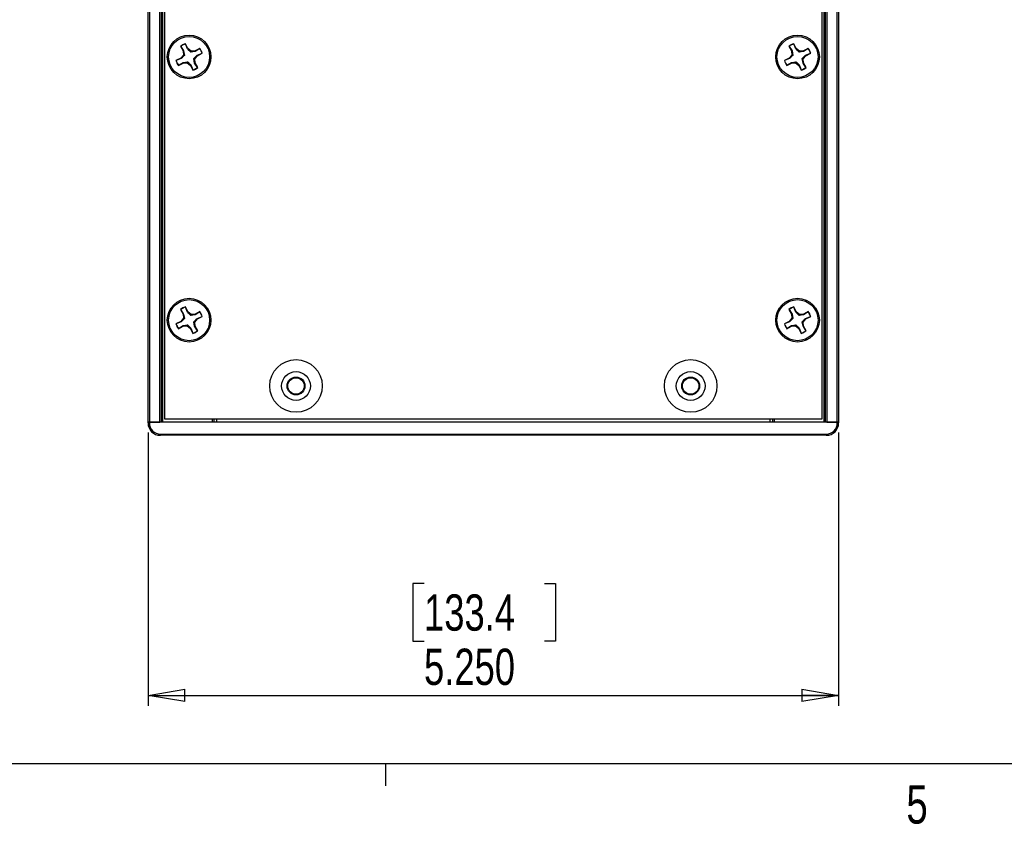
# Paper-space layout 'P3m-V' of a CAD drawing. Header units: inches. Extents: x 0.3 to 33.8, y 0.2 to 21.7.
# Tile 11 of 36: x 11.5 to 15.3, y 0.2 to 3.2. Entities that reach past the tile are written whole.
import ezdxf

# ---------------------------------------------------------------- set-up
doc = ezdxf.new("R2010")
doc.units = ezdxf.units.IN
doc.header["$MEASUREMENT"] = 0
doc.layers.add('BORDERS', color=7, linetype='Continuous')
doc.styles.add('SLDTEXTSTYLE0', font='TXT', dxfattribs={"width": 0.75})
doc.dimstyles.new('SLDDIMSTYLE8', dxfattribs={"dimtxt": 0.137795, "dimasz": 0.14, "dimexe": 0, "dimexo": 0.0625, "dimgap": 0.034449, "dimtad": 1, "dimdec": 3, "dimlfac": 2, "dimrnd": 1e-09, "dimzin": 4, "dimdsep": 46, "dimtxsty": 'SLDTEXTSTYLE0', "dimblk1": 'CLOSED', "dimblk2": 'CLOSED', "dimsah": 1, "dimcen": 0.09, "dimadec": 0, "dimazin": 1, "dimtfac": 1, "dimtdec": 3, "dimtofl": 0, "dimtmove": 0, "dimatfit": 3, "dimldrblk": 'CLOSED', "dimfxl": 0, "dimfrac": 2, "dimtolj": 1, "dimtzin": 12, "dimarcsym": 0})

# ---------------------------------------------------------------- blocks, each defined once
blk = doc.blocks.new('_Closed')
at = {"color": 0, "linetype": 'ByBlock', "lineweight": -2}
for p, q in [((-1, 0.166667), (0, 0)), ((-1, 0.166667), (-1, -0.166667)), ((0, 0), (-1, -0.166667)), ((0, 0), (-1, 0))]:
    blk.add_line(p, q, dxfattribs=at)
blk = doc.blocks.new('_D_49')
at = {"layer": 'BORDERS'}
for p, q in [((11.9955, 1.6679), (11.9955, 0.6298)), ((14.6205, 1.6679), (14.6205, 0.6298)), ((13.0446, 1.0941), (13.0026, 1.0941)), ((13.0026, 1.0941), (13.0026, 0.8753)), ((13.5027, 1.0941), (13.5447, 1.0941)), ((13.5447, 1.0941), (13.5447, 0.8753)), ((13.0026, 0.8753), (13.0446, 0.8753)), ((13.5447, 0.8753), (13.5027, 0.8753)), ((11.9955, 0.6692), (14.6205, 0.6692))]:
    blk.add_line(p, q, dxfattribs=at)
at = {"layer": 'BORDERS', "xscale": 0.14, "yscale": 0.14, "rotation": 180.0000000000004}
blk.add_blockref('_Closed', (11.9955, 0.6692, 0.9702), dxfattribs=at)
at = {"layer": 'BORDERS', "xscale": 0.14, "yscale": 0.14}
blk.add_blockref('_Closed', (14.6205, 0.6692, 0.9702), dxfattribs=at)
at = {"layer": 'BORDERS', "char_height": 0.1378, "attachment_point": 1, "style": 'SLDTEXTSTYLE0'}
for s, insert in [('133.4', (13.0446, 1.053)), ('5.250', (13.0446, 0.8468))]:
    blk.add_mtext(s, dxfattribs=dict(at, insert=insert))

psp = doc.layouts.new('P3m-V')

# ---------------------------------------------------------------- linework, layer by layer
at = {"color": 7, "linetype": 'Continuous', "lineweight": 25}
for p, q in [((11.9955, 1.7073), (11.9955, 16.7323)), ((12.0005, 16.7323), (12.0005, 1.7073)), ((12.0405, 1.7073), (12.0405, 16.7323)), ((12.0455, 16.7323), (12.0455, 1.7073)), ((12.0505, 16.7323), (12.0505, 1.7073)), ((14.5655, 1.7073), (14.5655, 16.7323)), ((14.5705, 1.7073), (14.5705, 16.7323)), ((14.5755, 16.7323), (14.5755, 1.7073)), ((14.6155, 1.7073), (14.6155, 16.7323)), ((14.6205, 16.7323), (14.6205, 1.7073)), ((12.058, 5.2073), (12.058, 1.7198)), ((14.558, 1.7198), (14.558, 5.2073)), ((12.13785, 3.14411), (12.13787, 3.14492)), ((12.14516, 3.12534), (12.13785, 3.14411)), ((12.14708, 3.12685), (12.13787, 3.14492)), ((14.45035, 3.14411), (14.45037, 3.14492)), ((14.45766, 3.12534), (14.45035, 3.14411)), ((14.45958, 3.12685), (14.45037, 3.14492)), ((12.11934, 3.13547), (12.12855, 3.1174)), ((12.12, 3.13501), (12.11934, 3.13547)), ((12.12, 3.13501), (12.1309, 3.11807)), ((12.1309, 3.11807), (12.12855, 3.1174)), ((12.12855, 3.1174), (12.12977, 3.10193)), ((12.1309, 3.11807), (12.13349, 3.10073)), ((12.14516, 3.12534), (12.14708, 3.12685)), ((12.15888, 3.11678), (12.14708, 3.12685)), ((12.15768, 3.11307), (12.15888, 3.11678)), ((12.17502, 3.11565), (12.15768, 3.11307)), ((12.17435, 3.118), (12.15888, 3.11678)), ((12.19241, 3.12722), (12.17435, 3.118)), ((12.17502, 3.11565), (12.17435, 3.118)), ((12.19196, 3.12655), (12.17502, 3.11565)), ((12.18229, 3.10139), (12.20106, 3.1087)), ((12.1838, 3.09947), (12.20186, 3.10869)), ((12.19196, 3.12655), (12.19241, 3.12722)), ((12.20106, 3.1087), (12.20186, 3.10869)), ((14.43184, 3.13547), (14.44105, 3.1174)), ((14.4325, 3.13501), (14.43184, 3.13547)), ((14.4325, 3.13501), (14.4434, 3.11807)), ((14.4434, 3.11807), (14.44105, 3.1174)), ((14.44105, 3.1174), (14.44227, 3.10193)), ((14.4434, 3.11807), (14.44599, 3.10073)), ((14.45766, 3.12534), (14.45958, 3.12685)), ((14.47138, 3.11678), (14.45958, 3.12685)), ((14.47018, 3.11307), (14.47138, 3.11678)), ((14.48752, 3.11565), (14.47018, 3.11307)), ((14.48685, 3.118), (14.47138, 3.11678)), ((14.50491, 3.12722), (14.48685, 3.118)), ((14.48752, 3.11565), (14.48685, 3.118)), ((14.50446, 3.12655), (14.48752, 3.11565)), ((14.49479, 3.10139), (14.51356, 3.1087)), ((14.4963, 3.09947), (14.51436, 3.10869)), ((14.50446, 3.12655), (14.50491, 3.12722)), ((14.51356, 3.1087), (14.51436, 3.10869)), ((12.1197, 3.09013), (12.10164, 3.08092)), ((12.10245, 3.0809), (12.10164, 3.08092)), ((12.12121, 3.08821), (12.10245, 3.0809)), ((12.11109, 3.06239), (12.12915, 3.0716)), ((12.11155, 3.06305), (12.12849, 3.07395)), ((12.12977, 3.10193), (12.1197, 3.09013)), ((12.12121, 3.08821), (12.1197, 3.09013)), ((12.12849, 3.07395), (12.14582, 3.07654)), ((12.12849, 3.07395), (12.12915, 3.0716)), ((12.12915, 3.0716), (12.14462, 3.07283)), ((12.13349, 3.10073), (12.12977, 3.10193)), ((12.14582, 3.07654), (12.14462, 3.07283)), ((12.14462, 3.07283), (12.15642, 3.06275)), ((12.17002, 3.08888), (12.17373, 3.08767)), ((12.1726, 3.07154), (12.17002, 3.08888)), ((12.1726, 3.07154), (12.17495, 3.0722)), ((12.1835, 3.0546), (12.1726, 3.07154)), ((12.17373, 3.08767), (12.1838, 3.09947)), ((12.17495, 3.0722), (12.17373, 3.08767)), ((12.18416, 3.05414), (12.17495, 3.0722)), ((12.18229, 3.10139), (12.1838, 3.09947)), ((14.4322, 3.09013), (14.41414, 3.08092)), ((14.41495, 3.0809), (14.41414, 3.08092)), ((14.43371, 3.08821), (14.41495, 3.0809)), ((14.42359, 3.06239), (14.44165, 3.0716)), ((14.42405, 3.06305), (14.44099, 3.07395)), ((14.44227, 3.10193), (14.4322, 3.09013)), ((14.43371, 3.08821), (14.4322, 3.09013)), ((14.44099, 3.07395), (14.45832, 3.07654)), ((14.44099, 3.07395), (14.44165, 3.0716)), ((14.44165, 3.0716), (14.45712, 3.07283)), ((14.44599, 3.10073), (14.44227, 3.10193)), ((14.45832, 3.07654), (14.45712, 3.07283)), ((14.45712, 3.07283), (14.46892, 3.06275)), ((14.4851, 3.07154), (14.48252, 3.08888)), ((14.48252, 3.08888), (14.48623, 3.08767)), ((14.4851, 3.07154), (14.48745, 3.0722)), ((14.496, 3.0546), (14.4851, 3.07154)), ((14.48623, 3.08767), (14.4963, 3.09947)), ((14.48745, 3.0722), (14.48623, 3.08767)), ((14.49666, 3.05414), (14.48745, 3.0722)), ((14.49479, 3.10139), (14.4963, 3.09947)), ((12.11155, 3.06305), (12.11109, 3.06239)), ((12.15834, 3.06426), (12.15642, 3.06275)), ((12.15642, 3.06275), (12.16563, 3.04469)), ((12.15834, 3.06426), (12.16565, 3.0455)), ((12.16565, 3.0455), (12.16563, 3.04469)), ((12.1835, 3.0546), (12.18416, 3.05414)), ((14.42405, 3.06305), (14.42359, 3.06239)), ((14.47084, 3.06426), (14.46892, 3.06275)), ((14.46892, 3.06275), (14.47813, 3.04469)), ((14.47084, 3.06426), (14.47815, 3.0455)), ((14.47815, 3.0455), (14.47813, 3.04469)), ((14.496, 3.0546), (14.49666, 3.05414)), ((12.11934, 2.13547), (12.12855, 2.1174)), ((12.12, 2.13501), (12.11934, 2.13547)), ((12.12, 2.13501), (12.1309, 2.11807)), ((12.13785, 2.14411), (12.13787, 2.14492)), ((12.14516, 2.12534), (12.13785, 2.14411)), ((12.14708, 2.12685), (12.13787, 2.14492)), ((14.43184, 2.13547), (14.44105, 2.1174)), ((14.4325, 2.13501), (14.43184, 2.13547)), ((14.4325, 2.13501), (14.4434, 2.11807)), ((14.45035, 2.14411), (14.45037, 2.14492)), ((14.45766, 2.12534), (14.45035, 2.14411)), ((14.45958, 2.12685), (14.45037, 2.14492)), ((12.12977, 2.10193), (12.1197, 2.09013)), ((12.1309, 2.11807), (12.12855, 2.1174)), ((12.12855, 2.1174), (12.12977, 2.10193)), ((12.13349, 2.10073), (12.12977, 2.10193)), ((12.1309, 2.11807), (12.13349, 2.10073)), ((12.14516, 2.12534), (12.14708, 2.12685)), ((12.15888, 2.11678), (12.14708, 2.12685)), ((12.15768, 2.11307), (12.15888, 2.11678)), ((12.17502, 2.11565), (12.15768, 2.11307)), ((12.17435, 2.118), (12.15888, 2.11678)), ((12.17373, 2.08767), (12.1838, 2.09947)), ((12.19241, 2.12722), (12.17435, 2.118)), ((12.17502, 2.11565), (12.17435, 2.118)), ((12.19196, 2.12655), (12.17502, 2.11565)), ((12.18229, 2.10139), (12.20106, 2.1087)), ((12.18229, 2.10139), (12.1838, 2.09947)), ((12.1838, 2.09947), (12.20186, 2.10869)), ((12.19196, 2.12655), (12.19241, 2.12722)), ((12.20106, 2.1087), (12.20186, 2.10869)), ((14.44227, 2.10193), (14.4322, 2.09013)), ((14.4434, 2.11807), (14.44105, 2.1174)), ((14.44105, 2.1174), (14.44227, 2.10193)), ((14.44599, 2.10073), (14.44227, 2.10193)), ((14.4434, 2.11807), (14.44599, 2.10073)), ((14.45766, 2.12534), (14.45958, 2.12685)), ((14.47138, 2.11678), (14.45958, 2.12685)), ((14.47018, 2.11307), (14.47138, 2.11678)), ((14.48752, 2.11565), (14.47018, 2.11307)), ((14.48685, 2.118), (14.47138, 2.11678)), ((14.48623, 2.08767), (14.4963, 2.09947)), ((14.50491, 2.12722), (14.48685, 2.118)), ((14.48752, 2.11565), (14.48685, 2.118)), ((14.50446, 2.12655), (14.48752, 2.11565)), ((14.49479, 2.10139), (14.51356, 2.1087)), ((14.49479, 2.10139), (14.4963, 2.09947)), ((14.4963, 2.09947), (14.51436, 2.10869)), ((14.50446, 2.12655), (14.50491, 2.12722)), ((14.51356, 2.1087), (14.51436, 2.10869)), ((12.1197, 2.09013), (12.10164, 2.08092)), ((12.10245, 2.0809), (12.10164, 2.08092)), ((12.12121, 2.08821), (12.10245, 2.0809)), ((12.11109, 2.06239), (12.12915, 2.0716)), ((12.11155, 2.06305), (12.11109, 2.06239)), ((12.11155, 2.06305), (12.12849, 2.07395)), ((12.12121, 2.08821), (12.1197, 2.09013)), ((12.12849, 2.07395), (12.14582, 2.07654)), ((12.12849, 2.07395), (12.12915, 2.0716)), ((12.12915, 2.0716), (12.14462, 2.07283)), ((12.14582, 2.07654), (12.14462, 2.07283)), ((12.14462, 2.07283), (12.15642, 2.06275)), ((12.15834, 2.06426), (12.15642, 2.06275)), ((12.15642, 2.06275), (12.16563, 2.04469)), ((12.15834, 2.06426), (12.16565, 2.0455)), ((12.17002, 2.08888), (12.17373, 2.08767)), ((12.1726, 2.07154), (12.17002, 2.08888)), ((12.1726, 2.07154), (12.17495, 2.0722)), ((12.1835, 2.0546), (12.1726, 2.07154)), ((12.17495, 2.0722), (12.17373, 2.08767)), ((12.18416, 2.05414), (12.17495, 2.0722)), ((14.4322, 2.09013), (14.41414, 2.08092)), ((14.41495, 2.0809), (14.41414, 2.08092)), ((14.43371, 2.08821), (14.41495, 2.0809)), ((14.42359, 2.06239), (14.44165, 2.0716)), ((14.42405, 2.06305), (14.42359, 2.06239)), ((14.42405, 2.06305), (14.44099, 2.07395)), ((14.43371, 2.08821), (14.4322, 2.09013)), ((14.44099, 2.07395), (14.45832, 2.07654)), ((14.44099, 2.07395), (14.44165, 2.0716)), ((14.44165, 2.0716), (14.45712, 2.07283)), ((14.45832, 2.07654), (14.45712, 2.07283)), ((14.45712, 2.07283), (14.46892, 2.06275)), ((14.47084, 2.06426), (14.46892, 2.06275)), ((14.46892, 2.06275), (14.47813, 2.04469)), ((14.47084, 2.06426), (14.47815, 2.0455)), ((14.4851, 2.07154), (14.48252, 2.08888)), ((14.48252, 2.08888), (14.48623, 2.08767)), ((14.4851, 2.07154), (14.48745, 2.0722)), ((14.496, 2.0546), (14.4851, 2.07154)), ((14.48745, 2.0722), (14.48623, 2.08767)), ((14.49666, 2.05414), (14.48745, 2.0722)), ((12.16565, 2.0455), (12.16563, 2.04469)), ((12.1835, 2.0546), (12.18416, 2.05414)), ((14.47815, 2.0455), (14.47813, 2.04469)), ((14.496, 2.0546), (14.49666, 2.05414)), ((12.0005, 1.7073), (11.9955, 1.7073)), ((11.9955, 1.70418), (11.9955, 1.7073)), ((11.9955, 1.7073), (12.0005, 1.7073)), ((12.0005, 1.70418), (11.9955, 1.70418)), ((12.0005, 1.7073), (12.0405, 1.7073)), ((12.0005, 1.7073), (12.0005, 1.70418)), ((14.6155, 1.7073), (12.0005, 1.7073)), ((12.058, 1.7198), (14.558, 1.7198)), ((12.2405, 1.7073), (12.2405, 1.7198)), ((12.2455, 1.7198), (12.2455, 1.7073)), ((12.2555, 1.7198), (12.2555, 1.7073)), ((14.3605, 1.7073), (14.3605, 1.7198)), ((14.3705, 1.7073), (14.3705, 1.7198)), ((14.3755, 1.7198), (14.3755, 1.7073)), ((14.5755, 1.7073), (14.6155, 1.7073)), ((14.6205, 1.7073), (14.6155, 1.7073)), ((14.6155, 1.7073), (14.6205, 1.7073)), ((14.6155, 1.70418), (14.6155, 1.7073)), ((14.6155, 1.70418), (14.6205, 1.70418)), ((14.6205, 1.7073), (14.6205, 1.70418)), ((12.04238, 1.6623), (12.04238, 1.6573)), ((12.04238, 1.6623), (14.57363, 1.6623)), ((14.57363, 1.6573), (12.04238, 1.6573)), ((14.57363, 1.6623), (14.57363, 1.6573))]:
    psp.add_line(p, q, dxfattribs=at)
for centre, radius in [((12.15175, 3.0948), 0.083), ((12.15175, 3.0948), 0.078), ((14.46425, 3.0948), 0.083), ((14.46425, 3.0948), 0.078), ((12.15175, 2.0948), 0.083), ((12.15175, 2.0948), 0.078), ((14.46425, 2.0948), 0.083), ((14.46425, 2.0948), 0.078), ((12.558, 1.8448), 0.1), ((14.058, 1.8448), 0.1), ((12.558, 1.8448), 0.05469), ((12.558, 1.8448), 0.034), ((12.558, 1.8448), 0.03123), ((14.058, 1.8448), 0.05469), ((14.058, 1.8448), 0.034), ((14.058, 1.8448), 0.03123)]:
    psp.add_circle(centre, radius, dxfattribs=at)
for centre, radius, start, end in [((12.15175, 3.0948), 0.052, 105.48493, 128.55885), ((12.15175, 3.0948), 0.05123, 105.74574, 128.29804), ((14.46425, 3.0948), 0.052, 105.48493, 128.55885), ((14.46425, 3.0948), 0.05123, 105.74574, 128.29804), ((12.15175, 3.0948), 0.05123, 15.74574, 38.29804), ((12.15175, 3.0948), 0.052, 15.48493, 38.55885), ((14.46425, 3.0948), 0.05123, 15.74574, 38.29804), ((14.46425, 3.0948), 0.052, 15.48493, 38.55885), ((12.15175, 3.0948), 0.052, 195.48493, 218.55885), ((12.15175, 3.0948), 0.05123, 195.74574, 218.29804), ((14.46425, 3.0948), 0.052, 195.48493, 218.55885), ((14.46425, 3.0948), 0.05123, 195.74574, 218.29804), ((12.15175, 3.0948), 0.052, 285.48493, 308.55885), ((12.15175, 3.0948), 0.05123, 285.74574, 308.29804), ((14.46425, 3.0948), 0.052, 285.48493, 308.55885), ((14.46425, 3.0948), 0.05123, 285.74574, 308.29804), ((12.15175, 2.0948), 0.052, 105.48493, 128.55885), ((12.15175, 2.0948), 0.05123, 105.74574, 128.29804), ((14.46425, 2.0948), 0.052, 105.48493, 128.55885), ((14.46425, 2.0948), 0.05123, 105.74574, 128.29804), ((12.15175, 2.0948), 0.05123, 15.74574, 38.29804), ((12.15175, 2.0948), 0.052, 15.48493, 38.55885), ((14.46425, 2.0948), 0.05123, 15.74574, 38.29804), ((14.46425, 2.0948), 0.052, 15.48493, 38.55885), ((12.15175, 2.0948), 0.052, 195.48493, 218.55885), ((12.15175, 2.0948), 0.05123, 195.74574, 218.29804), ((14.46425, 2.0948), 0.052, 195.48493, 218.55885), ((14.46425, 2.0948), 0.05123, 195.74574, 218.29804), ((12.15175, 2.0948), 0.052, 285.48493, 308.55885), ((12.15175, 2.0948), 0.05123, 285.74574, 308.29804), ((14.46425, 2.0948), 0.052, 285.48493, 308.55885), ((14.46425, 2.0948), 0.05123, 285.74574, 308.29804), ((12.04238, 1.70418), 0.04688, 180, 270), ((12.04238, 1.70418), 0.04187, 180, 270), ((14.57363, 1.70418), 0.04688, 270, 0), ((14.57363, 1.70418), 0.04188, 270, 0)]:
    psp.add_arc(centre, radius, start, end, dxfattribs=at)
for points in [[(12.15768, 3.11307), (12.15451, 3.11611), (12.15003, 3.12041), (12.14627, 3.12422), (12.14516, 3.12534)], [(14.47018, 3.11307), (14.46701, 3.11611), (14.46253, 3.12041), (14.45877, 3.12422), (14.45766, 3.12534)], [(12.13349, 3.10073), (12.13045, 3.09757), (12.12614, 3.09308), (12.12233, 3.08932), (12.12121, 3.08821)], [(12.14582, 3.07654), (12.14899, 3.0735), (12.15347, 3.06919), (12.15723, 3.06539), (12.15834, 3.06426)], [(12.17002, 3.08888), (12.17305, 3.09204), (12.17736, 3.09652), (12.18117, 3.10028), (12.18229, 3.10139)], [(14.44599, 3.10073), (14.44295, 3.09757), (14.43864, 3.09308), (14.43483, 3.08932), (14.43371, 3.08821)], [(14.45832, 3.07654), (14.46149, 3.0735), (14.46597, 3.06919), (14.46973, 3.06539), (14.47084, 3.06426)], [(14.48252, 3.08888), (14.48555, 3.09204), (14.48986, 3.09652), (14.49367, 3.10028), (14.49479, 3.10139)], [(12.13349, 2.10073), (12.13045, 2.09757), (12.12614, 2.09308), (12.12233, 2.08932), (12.12121, 2.08821)], [(12.15768, 2.11307), (12.15451, 2.11611), (12.15003, 2.12041), (12.14627, 2.12422), (12.14516, 2.12534)], [(12.17002, 2.08888), (12.17305, 2.09204), (12.17736, 2.09652), (12.18117, 2.10028), (12.18229, 2.10139)], [(14.44599, 2.10073), (14.44295, 2.09757), (14.43864, 2.09308), (14.43483, 2.08932), (14.43371, 2.08821)], [(14.47018, 2.11307), (14.46701, 2.11611), (14.46253, 2.12041), (14.45877, 2.12422), (14.45766, 2.12534)], [(14.48252, 2.08888), (14.48555, 2.09204), (14.48986, 2.09652), (14.49367, 2.10028), (14.49479, 2.10139)], [(12.14582, 2.07654), (12.14899, 2.0735), (12.15347, 2.06919), (12.15723, 2.06539), (12.15834, 2.06426)], [(14.45832, 2.07654), (14.46149, 2.0735), (14.46597, 2.06919), (14.46973, 2.06539), (14.47084, 2.06426)]]:
    psp.add_open_spline(points, degree=3, knots=[0, 0, 0, 0, 0.7055493, 1, 1, 1, 1], dxfattribs=at)
at = {"layer": 'BORDERS', "lineweight": 25}
psp.add_line((0.52288, 0.4106), (33.52288, 0.4106), dxfattribs=at)
at = {"layer": 'BORDERS'}
psp.add_line((12.89788, 0.4106), (12.89788, 0.3258), dxfattribs=at)

# ---------------------------------------------------------------- texts
at = {"layer": 'BORDERS', "color": 7, "insert": (14.87795, 0.32802), "char_height": 0.14583, "attachment_point": 1, "style": 'SLDTEXTSTYLE0'}
psp.add_mtext('5', dxfattribs=at)

# ---------------------------------------------------------------- dimensions: what is measured, and where the dimension line sits
at = {"layer": 'BORDERS'}
dim = psp.add_linear_dim(base=(14.6205, 0.66916), p1=(11.9955, 1.7073), p2=(14.6205, 1.7073), dimstyle='SLDDIMSTYLE8', dxfattribs=at)
dim.commit()
dim.dimension.update_dxf_attribs({"geometry": '_D_49', "text_midpoint": (13.27366, 0.66916), "dimtype": 160})

doc.saveas('drawing.dxf')
